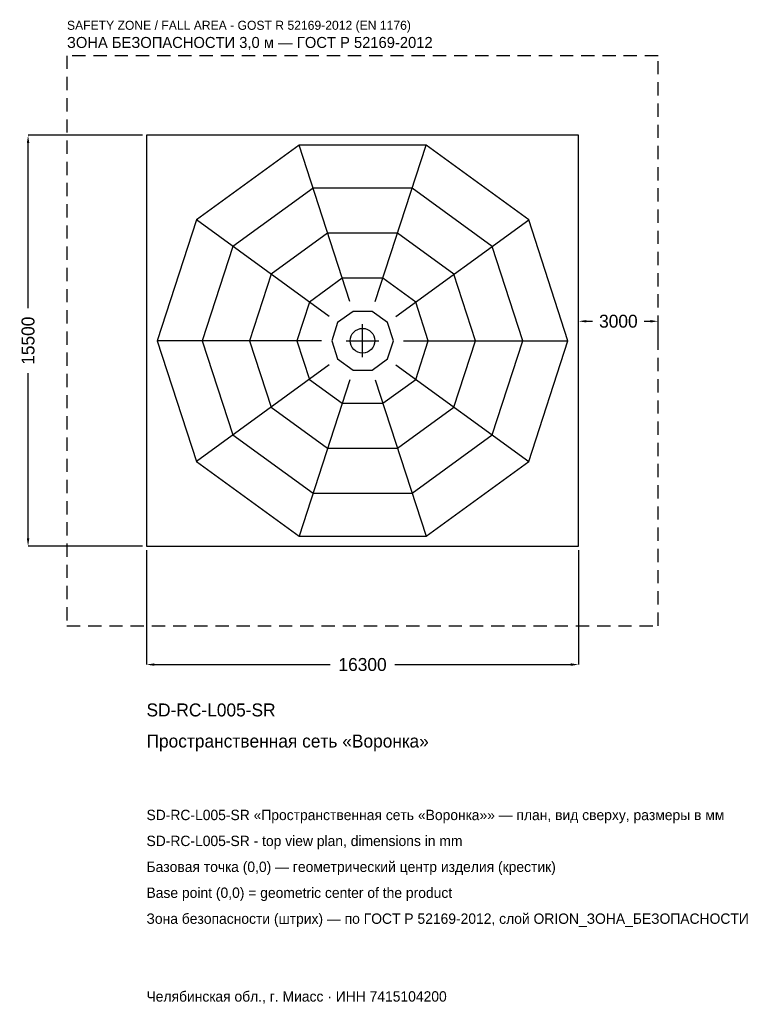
# Model space of a CAD drawing. Header units: metres. Extents: x -12934 to 14891, y -25032 to 12110.
import ezdxf

# ---------------------------------------------------------------- set-up
doc = ezdxf.new("R2010")
doc.units = ezdxf.units.M
doc.linetypes.add('DASHED', pattern=[800, 500, -300])
for name, color, linetype in [('ORION_ДАННЫЕ', 3, 'Continuous'), ('ORION_ЗОНА_БЕЗОПАСНОСТИ', 1, 'Continuous'), ('ORION_КОНТУР', 7, 'Continuous'), ('ORION_РАЗМЕРЫ', 8, 'Continuous')]:
    doc.layers.add(name, color=color, linetype=linetype)
doc.dimstyles.new('ORION', dxfattribs={"dimtxt": 489, "dimasz": 293.4, "dimexe": 1.25, "dimexo": 146.7, "dimtad": 1, "dimdec": 0, "dimcen": 2.5, "dimazin": 3, "dimtfac": 1, "dimtmove": 0, "dimatfit": 3, "dimarcsym": 0})

# ---------------------------------------------------------------- blocks, each defined once
blk = doc.blocks.new('_CLOSEDFILLED')
at = {"color": 0, "linetype": 'BYBLOCK'}
blk.add_solid([(-1, 0.16), (0, 0), (-1, -0.16)], dxfattribs=at)
blk = doc.blocks.new('*D1')
for p, q in [((-8150, -7896.7), (-8150, -12217)), ((8150, -7896.7), (8150, -12217)), ((-7856.6, -12217), (-1222.5, -12217)), ((1222.5, -12217), (7856.6, -12217))]:
    blk.add_line(p, q)
at = {"layer": 'Defpoints'}
for p in [(-8150, -7750), (8150, -7750), (-8150, -12217)]:
    blk.add_point(p, dxfattribs=at)
at = {"layer": 'ORION_РАЗМЕРЫ', "xscale": 293.4, "yscale": 293.4, "rotation": 180}
blk.add_blockref('_CLOSEDFILLED', (-8150, -12217), dxfattribs=at)
at = {"layer": 'ORION_РАЗМЕРЫ', "xscale": 293.4, "yscale": 293.4}
blk.add_blockref('_CLOSEDFILLED', (8150, -12217), dxfattribs=at)
at = {"layer": 'ORION_РАЗМЕРЫ', "insert": (0, -12217), "char_height": 489, "attachment_point": 5}
blk.add_mtext('16300', dxfattribs=at)
blk = doc.blocks.new('*D2')
for p, q in [((-8296.7, 7750), (-12617, 7750)), ((-12617, 1222.5), (-12617, 7456.6)), ((-12617, -7456.6), (-12617, -1222.5)), ((-8296.7, -7750), (-12617, -7750))]:
    blk.add_line(p, q)
at = {"layer": 'Defpoints'}
for p in [(-8150, 7750), (-12617, -7750), (-8150, -7750)]:
    blk.add_point(p, dxfattribs=at)
at = {"layer": 'ORION_РАЗМЕРЫ', "xscale": 293.4, "yscale": 293.4}
for p, rotation in [((-12617, 7750), 90), ((-12617, -7750), 270)]:
    blk.add_blockref('_CLOSEDFILLED', p, dxfattribs=dict(at, rotation=rotation))
at = {"layer": 'ORION_РАЗМЕРЫ', "insert": (-12617, 0), "char_height": 489, "attachment_point": 5, "rotation": 90}
blk.add_mtext('15500', dxfattribs=at)
blk = doc.blocks.new('*D3')
for p, q in [((8150, 146.7), (8150, 733.5)), ((8443.4, 733.5), (8672, 733.5)), ((10628, 733.5), (10856.6, 733.5)), ((11150, 146.7), (11150, 733.5))]:
    blk.add_line(p, q)
at = {"layer": 'Defpoints'}
for p in [(8150, 733.5), (8150, 0), (11150, 0)]:
    blk.add_point(p, dxfattribs=at)
at = {"layer": 'ORION_РАЗМЕРЫ', "xscale": 293.4, "yscale": 293.4, "rotation": 180}
blk.add_blockref('_CLOSEDFILLED', (8150, 733.5), dxfattribs=at)
at = {"layer": 'ORION_РАЗМЕРЫ', "xscale": 293.4, "yscale": 293.4}
blk.add_blockref('_CLOSEDFILLED', (11150, 733.5), dxfattribs=at)
at = {"layer": 'ORION_РАЗМЕРЫ', "insert": (9650, 733.5), "char_height": 489, "attachment_point": 5}
blk.add_mtext('3000', dxfattribs=at)
blk = doc.blocks.new('ОРИОН SD-RC-L005-SR Пространственная сеть Воронка')
at = {"layer": 'ORION_ЗОНА_БЕЗОПАСНОСТИ', "linetype": 'DASHED'}
blk.add_lwpolyline([(-11150, -10750), (11150, -10750), (11150, 10750), (-11150, 10750)], close=True, dxfattribs=at)
at = {"layer": 'ORION_КОНТУР'}
for p, q in [((-479, 1474.1), (-2394.9, 7370.7)), ((479, 1474.1), (2394.9, 7370.7)), ((-1254, 911.1), (-6269.9, 4555.3)), ((1254, 911.1), (6269.9, 4555.3)), ((-1550, 0), (-7750, 0)), ((1550, 0), (7750, 0)), ((-1254, -911.1), (-6269.9, -4555.3)), ((1254, -911.1), (6269.9, -4555.3)), ((-479, -1474.1), (-2394.9, -7370.7)), ((479, -1474.1), (2394.9, -7370.7))]:
    blk.add_line(p, q, dxfattribs=at)
for points in [[(-8150, -7750), (8150, -7750), (8150, 7750), (-8150, 7750)], [(7750, 0), (6269.9, 4555.3), (2394.9, 7370.7), (-2394.9, 7370.7), (-6269.9, 4555.3), (-7750, 0), (-6269.9, -4555.3), (-2394.9, -7370.7), (2394.9, -7370.7), (6269.9, -4555.3)], [(6045, 0), (4890.5, 3553.2), (1868, 5749.1), (-1868, 5749.1), (-4890.5, 3553.2), (-6045, 0), (-4890.5, -3553.2), (-1868, -5749.1), (1868, -5749.1), (4890.5, -3553.2)], [(4262.5, 0), (3448.4, 2505.4), (1317.2, 4053.9), (-1317.2, 4053.9), (-3448.4, 2505.4), (-4262.5, 0), (-3448.4, -2505.4), (-1317.2, -4053.9), (1317.2, -4053.9), (3448.4, -2505.4)], [(2480, 0), (2006.4, 1457.7), (766.4, 2358.6), (-766.4, 2358.6), (-2006.4, 1457.7), (-2480, 0), (-2006.4, -1457.7), (-766.4, -2358.6), (766.4, -2358.6), (2006.4, -1457.7)], [(1162.5, 0), (940.5, 683.3), (359.2, 1105.6), (-359.2, 1105.6), (-940.5, 683.3), (-1162.5, 0), (-940.5, -683.3), (-359.2, -1105.6), (359.2, -1105.6), (940.5, -683.3)]]:
    blk.add_lwpolyline(points, close=True, dxfattribs=at)
blk.add_circle((0, 0), 465, dxfattribs=at)
at = {"layer": 'ORION_РАЗМЕРЫ'}
for p, q in [((0, -620), (0, 620)), ((-620, 0), (620, 0))]:
    blk.add_line(p, q, dxfattribs=at)
at = {"layer": 'ORION_ДАННЫЕ'}
for tag, p in [('АРТИКУЛ', (-8150, -14173)), ('НАИМЕНОВАНИЕ', (-8150, -15346.6))]:
    blk.add_attdef(tag, p, '', height=489, dxfattribs=at)
at = {"layer": 'ORION_ДАННЫЕ', "flags": 1}
for tag, p in [('ПРОИЗВОДИТЕЛЬ', (-8150, -16520.2)), ('ТЕЛЕФОН', (-8150, -17693.8)), ('САЙТ', (-8150, -20041)), ('АДРЕС', (-8150, -21214.6)), ('РЕКВИЗИТЫ', (-8150, -22388.2)), ('ГАБАРИТЫ', (-8150, -23561.8)), ('ЗОНА_БЕЗОПАСНОСТИ', (-8150, -24735.4))]:
    blk.add_attdef(tag, p, '', height=489, dxfattribs=at)
at = {"layer": 'ORION_ЗОНА_БЕЗОПАСНОСТИ', "color": 1}
for s, height, p in [('SAFETY ZONE / FALL AREA - GOST R 52169-2012 (EN 1176)', 342.3, (-11150, 11728)), ('ЗОНА БЕЗОПАСНОСТИ 3,0 м — ГОСТ Р 52169-2012', 415.65, (-11150, 11043.4))]:
    blk.add_text(s, height=height, dxfattribs=at).set_placement(p)
at = {"layer": 'ORION_РАЗМЕРЫ'}
dim = blk.add_linear_dim(base=(-12617, -7750), p1=(-8150, -7750), p2=(-8150, 7750), angle=90, dimstyle='ORION', dxfattribs=at)
dim.commit()
dim.dimension.update_dxf_attribs({"geometry": '*D2', "text_midpoint": (-12617, 0)})
for base, p1, p2, picture, middle in [((8150, 733.5), (8150, 0), (11150, 0), '*D3', (9650, 733.5)), ((-8150, -12217), (-8150, -7750), (8150, -7750), '*D1', (0, -12217))]:
    dim = blk.add_linear_dim(base=base, p1=p1, p2=p2, dimstyle='ORION', dxfattribs=at)
    dim.commit()
    dim.dimension.update_dxf_attribs({"geometry": picture, "text_midpoint": middle})

msp = doc.modelspace()

# ---------------------------------------------------------------- block references
msp.add_blockref('ОРИОН SD-RC-L005-SR Пространственная сеть Воронка', (0, 0)).add_auto_attribs({'АРТИКУЛ': 'SD-RC-L005-SR', 'НАИМЕНОВАНИЕ': 'Пространственная сеть «Воронка»'})

# ---------------------------------------------------------------- texts
at = {"layer": 'ORION_ДАННЫЕ', "color": 3}
for s, p in [('SD-RC-L005-SR «Пространственная сеть «Воронка»» — план, вид сверху, размеры в мм', (-8150, -18085)), ('SD-RC-L005-SR - top view plan, dimensions in mm', (-8150, -19063)), ('Челябинская обл., г. Миасс · ИНН 7415104200', (-8150, -24931))]:
    msp.add_text(s, height=391.2, dxfattribs=at).set_placement(p)
at = {"layer": 'ORION_ДАННЫЕ', "color": 7}
for s, p in [('Базовая точка (0,0) — геометрический центр изделия (крестик)', (-8150, -20041)), ('Base point (0,0) = geometric center of the product', (-8150, -21019))]:
    msp.add_text(s, height=391.2, dxfattribs=at).set_placement(p)
at = {"layer": 'ORION_ДАННЫЕ', "color": 1}
msp.add_text('Зона безопасности (штрих) — по ГОСТ Р 52169-2012, слой ORION_ЗОНА_БЕЗОПАСНОСТИ', height=391.2, dxfattribs=at).set_placement((-8150, -21997))

doc.saveas('drawing.dxf')
